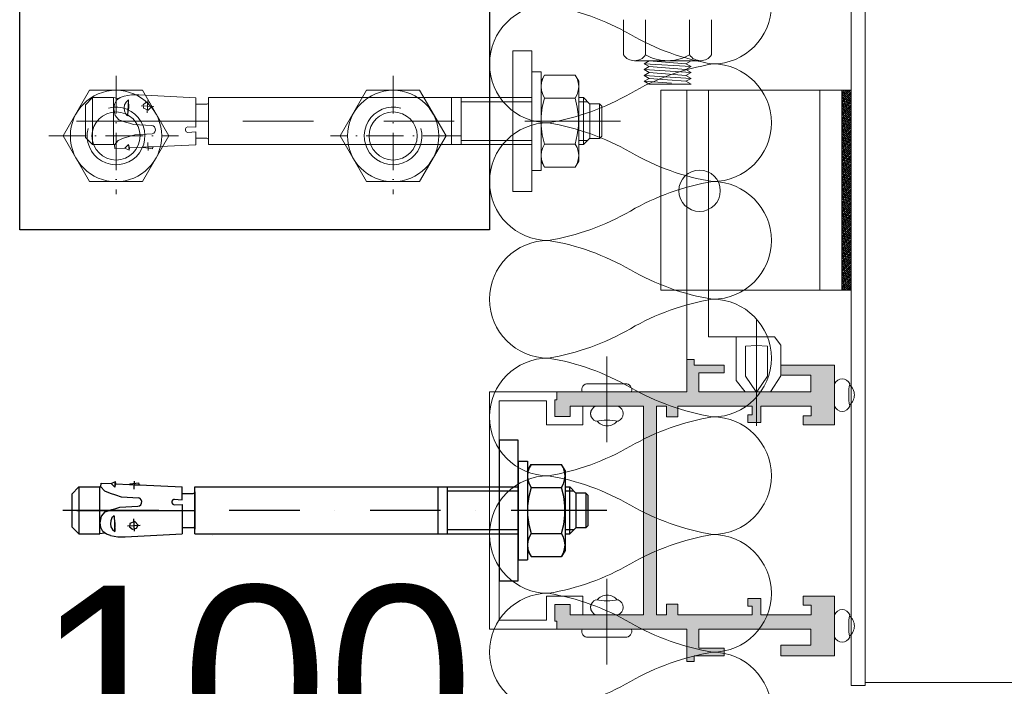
# Model space of a CAD drawing. Header units: millimetres. Extents: x 3652085 to 3778338, y -303702 to -273644.
# Tile 98 of 256: x 3674468 to 3674677, y -276975 to -276833. Entities that reach past the tile are written whole.
import ezdxf

# ---------------------------------------------------------------- set-up
doc = ezdxf.new("R2010")
doc.units = ezdxf.units.MM
doc.header["$PDMODE"] = 34
doc.linetypes.add('HIDDEN2', pattern=[4.7625, 3.175, -1.5875])
doc.linetypes.add('PKL', pattern=[6, 4, -1, 0, -1])
for name, color, linetype in [('!!!! BALCONY', 7, 'Continuous'), ('LOGO (ARCHAREA)', 7, 'Continuous'), ('N4PROFIILIT', 7, 'Continuous')]:
    doc.layers.add(name, color=color, linetype=linetype)
for name, color, linetype, lineweight in [('DETAIL    (HAUSART)', 110, 'Continuous', 5), ('DIM-03    (HAUSART)', 111, 'Continuous', 5), ('INSULATION (HAUSEART)', 31, 'Continuous', 15)]:
    doc.layers.add(name, color=color, linetype=linetype, lineweight=lineweight)
doc.styles.add('1-20 Eng HA', font='arial.ttf', dxfattribs={"height": 40})
doc.dimstyles.new('1-20 Eng HA', dxfattribs={"dimtxt": 40, "dimasz": 16, "dimexe": 16, "dimexo": 5, "dimgap": 5, "dimtad": 1, "dimdec": 0, "dimlfac": -1, "dimzin": 0, "dimdsep": 46, "dimtxsty": '1-20 Eng HA', "dimblk": 'OBLIQUE', "dimcen": 0.09, "dimdle": 16, "dimclrd": 256, "dimclre": 256, "dimclrt": 256, "dimadec": 0, "dimazin": 0, "dimtfac": 1, "dimtdec": 0, "dimtofl": 0, "dimtmove": 0, "dimatfit": 3, "dimldrblk": 'OBLIQUE', "dimfxl": 1, "dimtolj": 1, "dimtzin": 0, "dimlwe": 0, "dimarcsym": 0})

# ---------------------------------------------------------------- blocks, each defined once
blk = doc.blocks.new('A$C5DE97E85')
at = {"layer": 'N4PROFIILIT', "linetype": 'PKL', "lineweight": 0}
for p, q in [((0, 7.17), (0, -6.66)), ((-6.4, 0), (6.21, 0))]:
    blk.add_line(p, q, dxfattribs=at)
at = {"layer": 'N4PROFIILIT', "lineweight": 0}
for p, q in [((0, 5.63), (-4.86, 2.82)), ((0, 5.63), (4.86, 2.82)), ((-4.86, 2.82), (-4.86, 0)), ((4.86, 2.82), (4.86, 0)), ((-4.86, -2.82), (-4.86, 0)), ((4.86, -2.82), (4.86, 0)), ((0, -5.63), (-4.86, -2.82)), ((0, -5.63), (4.86, -2.82))]:
    blk.add_line(p, q, dxfattribs=at)
for radius in [4.86, 2.56]:
    blk.add_circle((0, 0), radius, dxfattribs=at)
blk.add_arc((0, 0), 3.07, 164.7449, 105.2551, dxfattribs=at)
blk = doc.blocks.new('_Oblique')
at = {"color": 0, "linetype": 'ByBlock', "lineweight": -2}
blk.add_line((-0.5, -0.5), (0.5, 0.5), dxfattribs=at)
blk = doc.blocks.new('*D252')
at = {"layer": 'Defpoints', "color": 0, "lineweight": 0, "transparency": 16777216}
for p in [(3674467.86, -276999.48), (3674467.86, -277026.93), (3674567.86, -277026.93)]:
    blk.add_point(p, dxfattribs=at)
at = {"layer": 'DIM-03    (HAUSART)', "linetype": 'HIDDEN2', "lineweight": 0, "transparency": 16777216}
for p, q in [((3674467.86, -277021.93), (3674467.86, -276983.48)), ((3674567.86, -277021.93), (3674567.86, -276983.48))]:
    blk.add_line(p, q, dxfattribs=at)
at = {"layer": 'DIM-03    (HAUSART)', "lineweight": -2, "transparency": 16777216}
blk.add_line((3674583.86, -276999.48), (3674451.86, -276999.48), dxfattribs=at)
at = {"layer": 'DIM-03    (HAUSART)', "lineweight": -2, "transparency": 16777216, "xscale": 16, "yscale": 16, "zscale": 16, "rotation": 180}
blk.add_blockref('_Oblique', (3674467.86, -276999.48), dxfattribs=at)
at = {"layer": 'DIM-03    (HAUSART)', "lineweight": -2, "transparency": 16777216, "xscale": 16, "yscale": 16, "zscale": 16}
blk.add_blockref('_Oblique', (3674567.86, -276999.48), dxfattribs=at)
at = {"layer": 'DIM-03    (HAUSART)', "transparency": 16777216, "insert": (3674517.86, -276974.05), "char_height": 40, "attachment_point": 5, "style": '1-20 Eng HA'}
blk.add_mtext('\\A1;100', dxfattribs=at)
blk = doc.blocks.new('*D253')
at = {"layer": 'Defpoints', "color": 0, "lineweight": 0, "transparency": 16777216}
for p in [(3674447.86, -276999.48), (3674447.86, -277021.22), (3674467.86, -277026.93)]:
    blk.add_point(p, dxfattribs=at)
at = {"layer": 'DIM-03    (HAUSART)', "lineweight": -2, "transparency": 16777216}
for p, q in [((3674420.24, -276950.62), (3674352.4, -276950.62)), ((3674457.86, -276999.48), (3674420.24, -276950.62)), ((3674483.86, -276999.48), (3674431.86, -276999.48))]:
    blk.add_line(p, q, dxfattribs=at)
at = {"layer": 'DIM-03    (HAUSART)', "linetype": 'HIDDEN2', "lineweight": 0, "transparency": 16777216}
for p, q in [((3674447.86, -277016.22), (3674447.86, -276983.48)), ((3674467.86, -277021.93), (3674467.86, -276983.48))]:
    blk.add_line(p, q, dxfattribs=at)
at = {"layer": 'DIM-03    (HAUSART)', "lineweight": -2, "transparency": 16777216, "xscale": 16, "yscale": 16, "zscale": 16, "rotation": 180}
blk.add_blockref('_Oblique', (3674447.86, -276999.48), dxfattribs=at)
at = {"layer": 'DIM-03    (HAUSART)', "lineweight": -2, "transparency": 16777216, "xscale": 16, "yscale": 16, "zscale": 16}
blk.add_blockref('_Oblique', (3674467.86, -276999.48), dxfattribs=at)
at = {"layer": 'DIM-03    (HAUSART)', "transparency": 16777216, "insert": (3674386.32, -276925.2), "char_height": 40, "attachment_point": 5, "style": '1-20 Eng HA'}
blk.add_mtext('\\A1;20', dxfattribs=at)
blk = doc.blocks.new('Dubel_2')
for p, q in [((0, 15), (-4, 15)), ((-4, 15), (-4, -15)), ((0, -15), (0, 15)), ((-4, 10.5), (-6, 10.5)), ((-6, -10.5), (-6, 10.5)), ((-4, -10.5), (-4, 10.5)), ((-14, 8.5), (-13.25, 9.8)), ((-14, -8.5), (-14, 8.5)), ((-13.65, 9.05), (-13.9, 8.25)), ((-13.25, 9.8), (-13.65, 9.05)), ((-6.75, 9.8), (-13.25, 9.8)), ((-6.35, 9.05), (-6.75, 9.8)), ((-6, 8.5), (-6.75, 9.8)), ((-6.1, 8.25), (-6.35, 9.05)), ((-13.9, 8.25), (-14, 7.35)), ((-14, 7.35), (-13.9, 6.5)), ((-13.9, 6.5), (-13.65, 5.65)), ((-6.35, 5.65), (-6.1, 6.5)), ((-6, 7.35), (-6.1, 8.25)), ((-6.1, 6.5), (-6, 7.35)), ((-15, 5), (-16.34, 3.6)), ((-14, 5), (-15, 5)), ((-15, 5), (-15, -5)), ((-13.25, 4.9), (-13.7, 3)), ((-13.65, 5.65), (-13.25, 4.9)), ((-6.75, 4.9), (-13.25, 4.9)), ((-6.75, 4.9), (-6.35, 5.65)), ((-6.25, 3), (-6.75, 4.9)), ((64.83, 5), (-4, 5)), ((11.05, 5), (11.05, -5)), ((13.05, 5), (13.05, -5)), ((60.98, 5.25), (60.98, 5.25)), ((64.83, 5), (64.83, -5)), ((79.67, 5.6), (67.53, 4.95)), ((67.53, -1.3), (67.53, 4.95)), ((77.87, 1.8), (77.72, 4.4)), ((81.22, 5.6), (79.67, 5.6)), ((82.77, 5.35), (81.22, 5.6)), ((81.82, 4.5), (81.77, 2.8)), ((82.32, 4.05), (81.82, 4.5)), ((82.02, 1.15), (81.82, 4.5)), ((82.77, 5.35), (83.62, 5.05)), ((83.62, 5.05), (84.37, 4.45)), ((84.02, 4.8), (85.02, 5)), ((84.37, 4.45), (84.82, 3.6)), ((89.52, 5), (85.02, 5)), ((85.02, 5), (85.02, -5)), ((91.02, 3.5), (89.52, 5)), ((89.52, -5), (89.52, 5)), ((-18.94, 3.2), (-18.44, 3.7)), ((-18.94, 3.2), (-18.94, -3.2)), ((-18.44, -3.7), (-18.44, 3.7)), ((-18.44, 3.7), (-16.34, 3.7)), ((-16.34, 3.6), (-16.34, -3.6)), ((-15.89, 4.1), (-14, 4.1)), ((-13.7, 3), (-13.95, 1)), ((-6, 1), (-6.25, 3)), ((-4, 4.1), (11.05, 4.1)), ((64.83, 4), (64.93, 3.7)), ((64.83, -4), (64.83, 4)), ((64.93, 3.7), (65.18, 3.6)), ((67.53, 3.6), (65.18, 3.6)), ((79.17, 3.25), (76.47, 3.1)), ((77.22, 3.8), (76.87, 3.1)), ((76.87, 3.1), (77.62, 2.35)), ((78.12, 3.95), (77.22, 3.8)), ((77.62, 2.35), (78.62, 2.75)), ((78.72, 3.45), (78.12, 3.95)), ((78.62, 2.75), (78.72, 3.45)), ((81.77, 2.8), (82.02, 1.15)), ((82.67, 3.5), (82.32, 4.05)), ((82.47, 1.6), (82.72, 2.2)), ((82.77, 2.85), (82.67, 3.5)), ((82.72, 2.2), (82.77, 2.85)), ((84.97, 2.65), (84.67, 1.2)), ((84.82, 3.6), (84.97, 2.65)), ((91.02, -3.5), (91.02, 3.5)), ((-22.89, 0), (-2.5, 0)), ((-13.95, 1), (-13.95, -1)), ((-6, -1), (-6, 1)), ((5, 0), (5, 0)), ((12.5, 0), (27.49, 0)), ((34.99, 0), (34.99, 0)), ((42.49, 0), (57.48, 0)), ((89.97, 0), (64.98, 0)), ((64.98, 0), (64.98, 0)), ((72.48, 0), (92.92, 0)), ((82.02, 1.15), (82.47, 1.6)), ((83.87, 0.3), (82.47, -0.2)), ((84.67, 1.2), (83.87, 0.3)), ((92.92, 0), (92.92, 0)), ((-13.95, -1), (-13.7, -2.95)), ((-6.25, -2.95), (-6, -1)), ((69.23, -1.2), (67.53, -1.3)), ((69.53, -1.35), (69.23, -1.2)), ((69.73, -1.65), (69.53, -1.35)), ((69.53, -2.25), (69.73, -1.95)), ((69.73, -1.95), (69.73, -1.65)), ((76.17, -1.55), (76.12, -1.9)), ((76.12, -1.9), (76.22, -2.25)), ((76.32, -1.2), (76.17, -1.55)), ((76.62, -1), (76.32, -1.2)), ((76.97, -0.9), (76.62, -1)), ((80.77, -0.7), (76.97, -0.9)), ((81.62, -0.45), (80.77, -0.7)), ((82.47, -0.2), (81.62, -0.45)), ((-18.44, -3.7), (-18.94, -3.2)), ((-18.44, -3.7), (-16.34, -3.7)), ((-15, -5), (-16.34, -3.6)), ((-15.89, -4.1), (-14, -4.1)), ((-13.7, -2.95), (-13.25, -4.9)), ((-6.75, -4.9), (-6.25, -2.95)), ((-4, -4.1), (11.05, -4.1)), ((64.93, -3.7), (64.83, -4)), ((65.18, -3.6), (64.93, -3.7)), ((67.53, -3.6), (65.18, -3.6)), ((69.23, -2.4), (67.53, -2.3)), ((67.53, -2.3), (67.53, -5.05)), ((69.23, -2.4), (69.53, -2.25)), ((76.22, -2.25), (76.47, -2.55)), ((76.47, -2.55), (76.77, -2.7)), ((80.52, -2.9), (76.77, -2.7)), ((81.67, -3.3), (80.52, -2.9)), ((82.87, -3.65), (81.67, -3.3)), ((84.02, -4.15), (82.87, -3.65)), ((84.82, -5.05), (84.02, -4.15)), ((89.52, -5), (91.02, -3.5)), ((-14, -5), (-15, -5)), ((-13.65, -5.65), (-13.9, -6.5)), ((-13.25, -4.9), (-13.65, -5.65)), ((-6.75, -4.9), (-13.25, -4.9)), ((-6.35, -5.65), (-6.75, -4.9)), ((-6.1, -6.5), (-6.35, -5.65)), ((64.83, -5), (-4, -5)), ((13, -5), (13.05, -5)), ((76.57, -5.45), (67.53, -5.05)), ((76.62, -5.5), (76.57, -5.45)), ((76.67, -5.55), (76.62, -5.5)), ((77.67, -5.45), (76.67, -5.45)), ((76.67, -5.55), (76.72, -5.9)), ((78.62, -5.65), (76.72, -5.9)), ((77.72, -4.55), (77.67, -6.25)), ((78.62, -5.55), (77.67, -5.45)), ((78.72, -5.55), (78.62, -5.65)), ((81.62, -5.7), (78.72, -5.55)), ((81.82, -4.95), (81.62, -5.7)), ((81.62, -5.7), (81.72, -6.2)), ((81.82, -4.95), (81.72, -6.2)), ((82.62, -5.75), (81.72, -6.2)), ((82.62, -5.75), (81.82, -4.95)), ((84.77, -5.85), (82.62, -5.75)), ((84.82, -5.05), (84.77, -5.85)), ((84.82, -4.95), (85.02, -5)), ((89.52, -5), (85.02, -5)), ((-13.9, -6.5), (-14, -7.35)), ((-14, -7.35), (-13.9, -8.2)), ((-13.9, -8.2), (-13.65, -9.05)), ((-6.35, -9.05), (-6.1, -8.2)), ((-6, -7.35), (-6.1, -6.5)), ((-6.1, -8.2), (-6, -7.35)), ((-14, -8.5), (-13.25, -9.8)), ((-13.65, -9.05), (-13.25, -9.8)), ((-6.75, -9.8), (-13.25, -9.8)), ((-6, -8.5), (-6.75, -9.8)), ((-6.75, -9.8), (-6.35, -9.05)), ((-4, -10.5), (-6, -10.5)), ((-4, -15), (0, -15))]:
    blk.add_line(p, q)
blk = doc.blocks.new('*U190')
at = {"color": 7, "linetype": 'Continuous', "lineweight": 0}
for points in [[(0, 15), (4, 15)], [(0, -14.99), (0, 15)], [(4, 15), (4, -14.99)], [(4, 10.5), (6, 10.5)], [(4, -10.5), (4, 10.5)], [(6, -10.5), (6, 10.5)], [(6, 8.5), (6.75, 9.8)], [(6.1, 8.25), (6.35, 9.05)], [(6.35, 9.05), (6.75, 9.8)], [(6.75, 9.8), (13.25, 9.8)], [(13.25, 9.8), (13.65, 9.05)], [(14, 8.5), (13.25, 9.8)], [(13.65, 9.05), (13.9, 8.25)], [(14, -8.5), (14, 8.5)], [(6, 7.35), (6.1, 8.25)], [(6.1, 6.5), (6, 7.35)], [(6.35, 5.65), (6.1, 6.5)], [(13.9, 6.5), (13.65, 5.65)], [(13.9, 8.25), (14, 7.35)], [(14, 7.35), (13.9, 6.5)], [(-91.02, 3.5), (-89.52, 5)], [(-89.52, 5), (-85.02, 5)], [(-89.52, -5), (-89.52, 5)], [(-84.02, 4.8), (-85.02, 5)], [(-85.02, 5), (-85.02, -5)], [(-84.37, 4.45), (-84.82, 3.6)], [(-83.62, 5.05), (-84.37, 4.45)], [(-82.77, 5.35), (-83.62, 5.05)], [(-82.77, 5.35), (-81.22, 5.6)], [(-82.32, 4.05), (-81.82, 4.5)], [(-82.02, 1.15), (-81.82, 4.5)], [(-81.82, 4.5), (-81.77, 2.8)], [(-81.22, 5.6), (-79.67, 5.6)], [(-79.67, 5.6), (-67.53, 4.95)], [(-77.87, 1.8), (-77.72, 4.4)], [(-67.53, -1.3), (-67.53, 4.95)], [(-64.83, 5), (-64.83, -5)], [(-64.83, 5), (4, 5)], [(-13.05, 5), (-13.05, -5)], [(-11.05, 5), (-11.05, -5)], [(6.25, 3), (6.75, 4.9)], [(6.75, 4.9), (6.35, 5.65)], [(6.75, 4.9), (13.25, 4.9)], [(13.65, 5.65), (13.25, 4.9)], [(13.25, 4.9), (13.7, 3)], [(14, 5), (15, 5)], [(15, 5), (16.34, 3.6)], [(15, 5), (15, -5)], [(-91.02, -3.5), (-91.02, 3.5)], [(-84.82, 3.6), (-84.97, 2.65)], [(-84.97, 2.65), (-84.67, 1.2)], [(-82.77, 2.85), (-82.67, 3.5)], [(-82.72, 2.2), (-82.77, 2.85)], [(-82.47, 1.6), (-82.72, 2.2)], [(-82.67, 3.5), (-82.32, 4.05)], [(-81.77, 2.8), (-82.02, 1.15)], [(-79.17, 3.25), (-76.47, 3.1)], [(-78.72, 3.45), (-78.12, 3.95)], [(-78.62, 2.75), (-78.72, 3.45)], [(-77.62, 2.35), (-78.62, 2.75)], [(-78.12, 3.95), (-77.22, 3.8)], [(-76.87, 3.1), (-77.62, 2.35)], [(-77.22, 3.8), (-76.87, 3.1)], [(-67.53, 3.6), (-65.18, 3.6)], [(-64.93, 3.7), (-65.18, 3.6)], [(-64.83, 4), (-64.93, 3.7)], [(-64.83, -4), (-64.83, 4)], [(4, 4.1), (-11.05, 4.1)], [(6, 1), (6.25, 3)], [(13.7, 3), (13.95, 1)], [(15.89, 4.1), (14, 4.1)], [(18.44, 3.7), (16.34, 3.7)], [(16.34, 3.6), (16.34, -3.6)], [(18.94, 3.2), (18.44, 3.7)], [(18.44, -3.7), (18.44, 3.7)], [(18.94, 3.2), (18.94, -3.2)], [(-72.48, 0), (-92.92, 0)], [(-89.97, 0), (-64.98, 0)], [(-84.67, 1.2), (-83.87, 0.3)], [(-83.87, 0.3), (-82.47, -0.2)], [(-82.02, 1.15), (-82.47, 1.6)], [(-42.49, 0), (-57.48, 0)], [(-12.5, 0), (-27.49, 0)], [(22.89, 0), (2.5, 0)], [(6, -1), (6, 1)], [(13.95, 1), (13.95, -1)], [(-82.47, -0.2), (-81.62, -0.45)], [(-81.62, -0.45), (-80.77, -0.7)], [(-80.77, -0.7), (-76.97, -0.9)], [(-76.97, -0.9), (-76.62, -1)], [(-76.62, -1), (-76.32, -1.2)], [(-76.32, -1.2), (-76.17, -1.55)], [(-76.12, -1.9), (-76.22, -2.25)], [(-76.17, -1.55), (-76.12, -1.9)], [(-69.73, -1.65), (-69.53, -1.35)], [(-69.73, -1.95), (-69.73, -1.65)], [(-69.53, -2.25), (-69.73, -1.95)], [(-69.53, -1.35), (-69.23, -1.2)], [(-69.23, -1.2), (-67.53, -1.3)], [(6.25, -2.95), (6, -1)], [(13.95, -1), (13.7, -2.95)], [(-89.52, -5), (-91.02, -3.5)], [(-84.82, -5.05), (-84.02, -4.15)], [(-84.02, -4.15), (-82.87, -3.65)], [(-82.87, -3.65), (-81.67, -3.3)], [(-81.67, -3.3), (-80.52, -2.9)], [(-80.52, -2.9), (-76.77, -2.7)], [(-76.47, -2.55), (-76.77, -2.7)], [(-76.22, -2.25), (-76.47, -2.55)], [(-69.23, -2.4), (-69.53, -2.25)], [(-69.23, -2.4), (-67.53, -2.3)], [(-67.53, -2.3), (-67.53, -5.05)], [(-67.53, -3.6), (-65.18, -3.6)], [(-65.18, -3.6), (-64.93, -3.7)], [(-64.93, -3.7), (-64.83, -4)], [(4, -4.1), (-11.05, -4.1)], [(6.75, -4.9), (6.25, -2.95)], [(13.7, -2.95), (13.25, -4.9)], [(15.89, -4.1), (14, -4.1)], [(15, -5), (16.34, -3.6)], [(18.44, -3.7), (16.34, -3.7)], [(18.44, -3.7), (18.94, -3.2)], [(-89.52, -5), (-85.02, -5)], [(-84.82, -4.95), (-85.02, -5)], [(-84.82, -5.05), (-84.77, -5.85)], [(-84.77, -5.85), (-82.62, -5.75)], [(-82.62, -5.75), (-81.82, -4.95)], [(-82.62, -5.75), (-81.72, -6.2)], [(-81.82, -4.95), (-81.62, -5.7)], [(-81.82, -4.95), (-81.72, -6.2)], [(-81.62, -5.7), (-81.72, -6.2)], [(-81.62, -5.7), (-78.72, -5.55)], [(-78.72, -5.55), (-78.62, -5.65)], [(-78.62, -5.55), (-77.67, -5.45)], [(-78.62, -5.65), (-76.72, -5.9)], [(-77.72, -4.55), (-77.67, -6.25)], [(-77.67, -5.45), (-76.67, -5.45)], [(-76.67, -5.55), (-76.72, -5.9)], [(-76.67, -5.55), (-76.62, -5.5)], [(-76.62, -5.5), (-76.57, -5.45)], [(-76.57, -5.45), (-67.53, -5.05)], [(-64.83, -5), (4, -5)], [(-13, -5), (-13.05, -5)], [(6.1, -6.5), (6.35, -5.65)], [(6.35, -5.65), (6.75, -4.9)], [(6.75, -4.9), (13.25, -4.9)], [(13.25, -4.9), (13.65, -5.65)], [(13.65, -5.65), (13.9, -6.5)], [(14, -5), (15, -5)], [(6, -7.35), (6.1, -6.5)], [(6.1, -8.2), (6, -7.35)], [(6.35, -9.05), (6.1, -8.2)], [(13.9, -8.2), (13.65, -9.05)], [(13.9, -6.5), (14, -7.35)], [(14, -7.35), (13.9, -8.2)], [(6, -8.5), (6.75, -9.8)], [(6.75, -9.8), (6.35, -9.05)], [(6.75, -9.8), (13.25, -9.8)], [(14, -8.5), (13.25, -9.8)], [(13.65, -9.05), (13.25, -9.8)], [(4, -10.5), (6, -10.5)], [(4, -14.99), (0, -14.99)]]:
    blk.add_lwpolyline(points, dxfattribs=at)

msp = doc.modelspace()

# ---------------------------------------------------------------- hatches: boundary and pattern name
at = {"layer": '!!!! BALCONY', "linetype": 'Continuous', "lineweight": 13}
h = msp.add_hatch(dxfattribs=at)
h.set_pattern_fill('NET', color=252, scale=50, angle=360, style=0)
h.set_pattern_definition([(360, (3871472.7, -411435.73), (8e-14, 158.75), []), (90, (3871472.7, -411435.73), (-158.75, 9e-14), [])])
edge = h.paths.add_edge_path()
edge.add_line((3675295.9, -277142.43), (3675410.65, -277142.43))
edge.add_line((3675410.65, -277142.43), (3675410.65, -277007.45))
edge.add_line((3675410.65, -277007.45), (3675410.65, -277001.38))
edge.add_line((3675410.65, -277001.38), (3675410.65, -276991.38))
edge.add_line((3675410.65, -276991.38), (3675410.65, -276968.2))
edge.add_line((3675410.65, -276968.2), (3675410.65, -276542.2))
edge.add_line((3675410.65, -276542.2), (3675410.65, -276522.06))
edge.add_line((3675410.65, -276522.06), (3675410.65, -276491.8))
edge.add_line((3675410.65, -276491.8), (3675410.65, -276468.46))
edge.add_line((3675410.65, -276468.46), (3675410.65, -276300.34))
edge.add_line((3675410.65, -276300.34), (3675410.65, -276257.42))
edge.add_line((3675410.65, -276257.42), (3675410.65, -275991.99))
edge.add_line((3675410.65, -275991.99), (3675410.65, -275859.99))
edge.add_line((3675410.65, -275859.99), (3675410.65, -275327.99))
edge.add_line((3675410.65, -275327.99), (3674693.98, -275327.99))
edge.add_line((3674693.98, -275327.99), (3674647.86, -275327.99))
edge.add_line((3674647.86, -275327.99), (3674647.86, -275961))
edge.add_line((3674647.86, -275961), (3674567.85, -275961))
edge.add_line((3674567.85, -275961), (3674567.85, -275991.99))
edge.add_line((3674567.85, -275991.99), (3674567.85, -275991.99))
edge.add_line((3674567.85, -275991.99), (3674567.85, -276019.38))
edge.add_line((3674567.85, -276019.38), (3674567.86, -276671.49))
edge.add_line((3674567.86, -276671.49), (3675297.06, -276671.5))
edge.add_arc((3675296.96, -276672.49), 1, 0, 83.9048, ccw=False)
edge.add_line((3675297.96, -276672.49), (3675297.96, -276673.99))
edge.add_arc((3675297.46, -276673.99), 0.5, -90, 0, ccw=False)
edge.add_line((3675297.46, -276674.49), (3675296.46, -276674.49))
edge.add_line((3675296.46, -276674.49), (3675296.46, -276673.99))
edge.add_line((3675296.46, -276673.99), (3675294.96, -276673.99))
edge.add_arc((3675294.96, -276674.99), 1, 90, 180)
edge.add_line((3675293.96, -276674.99), (3675293.96, -276686.69))
edge.add_line((3675293.96, -276686.69), (3675297.96, -276686.69))
edge.add_line((3675297.96, -276686.69), (3675297.96, -276685.69))
edge.add_line((3675297.96, -276685.69), (3675298.96, -276685.69))
edge.add_line((3675298.96, -276685.69), (3675298.96, -276686.69))
edge.add_line((3675298.96, -276686.69), (3675298.96, -276701.39))
edge.add_line((3675298.96, -276701.39), (3675296.76, -276701.39))
edge.add_line((3675296.76, -276701.39), (3675296.76, -276703.29))
edge.add_line((3675296.76, -276703.29), (3675294.96, -276703.29))
edge.add_line((3675294.96, -276703.29), (3675294.96, -276701.24))
edge.add_line((3675294.96, -276701.24), (3675288.66, -276701.24))
edge.add_arc((3675288.66, -276702.74), 1.5, 90, 180)
edge.add_line((3675287.16, -276702.74), (3675287.16, -276708.97))
edge.add_line((3675287.16, -276708.97), (3675286.86, -276709.49))
edge.add_line((3675286.86, -276709.49), (3675287.16, -276710.01))
edge.add_line((3675287.16, -276710.01), (3675287.16, -276716.24))
edge.add_arc((3675288.66, -276716.24), 1.5, 180, 270)
edge.add_line((3675288.66, -276717.74), (3675294.96, -276717.74))
edge.add_line((3675294.96, -276717.74), (3675294.96, -276715.69))
edge.add_line((3675294.96, -276715.69), (3675296.76, -276715.69))
edge.add_line((3675296.76, -276715.69), (3675296.76, -276717.59))
edge.add_line((3675296.76, -276717.59), (3675298.96, -276717.59))
edge.add_line((3675298.96, -276717.59), (3675298.96, -276726.99))
edge.add_line((3675298.96, -276726.99), (3675308.96, -276726.99))
edge.add_line((3675308.96, -276726.99), (3675308.96, -276725.49))
edge.add_line((3675308.96, -276725.49), (3675308.14, -276721.99))
edge.add_line((3675308.14, -276721.99), (3675313.89, -276721.99))
edge.add_line((3675313.89, -276721.99), (3675313.89, -276721.99))
edge.add_line((3675313.89, -276721.99), (3675319.64, -276721.99))
edge.add_line((3675319.64, -276721.99), (3675318.96, -276725.49))
edge.add_line((3675318.96, -276725.49), (3675318.96, -276737.49))
edge.add_arc((3675314.96, -276737.49), 4, 270, 360, ccw=False)
edge.add_line((3675314.96, -276741.49), (3675301.58, -276741.49))
edge.add_line((3675301.58, -276741.49), (3675301.58, -276754.49))
edge.add_arc((3675299.58, -276754.49), 2, 270, 360, ccw=False)
edge.add_line((3675299.58, -276756.49), (3675298.58, -276756.49))
edge.add_line((3675298.58, -276756.49), (3675298.58, -276760.99))
edge.add_line((3675298.58, -276760.99), (3675298.58, -276762.31))
edge.add_line((3675298.58, -276762.31), (3675298.61, -276762.36))
edge.add_line((3675298.61, -276762.36), (3675298.61, -276763.55))
edge.add_line((3675298.61, -276763.55), (3675298.61, -276766.63))
edge.add_line((3675298.61, -276766.63), (3675298.6, -276763.55))
edge.add_line((3675298.6, -276763.55), (3675298.2, -276763.55))
edge.add_arc((3675313.52, -276764.49), 15.35, 176.4674, 193.1781)
edge.add_line((3675298.58, -276767.99), (3675298.58, -276811.99))
edge.add_arc((3675297.08, -276811.99), 1.5, -90, 0, ccw=False)
edge.add_line((3675297.08, -276813.49), (3675159.32, -276813.49))
edge.add_arc((3675159.32, -276811.99), 1.5, 222.8103, 270, ccw=False)
edge.add_arc((3675189.76, -276783.79), 43, 207.5618, 222.8103, ccw=False)
edge.add_arc((3675152.97, -276802.99), 1.5, 90, 207.5617, ccw=False)
edge.add_line((3675152.97, -276801.49), (3675267.58, -276801.49))
edge.add_arc((3675267.58, -276794.49), 7, 270.0011, 359.9989)
edge.add_line((3675274.58, -276794.49), (3675274.58, -276763.55))
edge.add_line((3675274.58, -276763.55), (3675274.58, -276756.49))
edge.add_line((3675274.58, -276756.49), (3675273.58, -276756.49))
edge.add_arc((3675273.58, -276754.49), 2, 180, 270, ccw=False)
edge.add_line((3675271.58, -276754.49), (3675271.58, -276741.49))
edge.add_line((3675271.58, -276741.49), (3675270.16, -276741.49))
edge.add_line((3675270.16, -276741.49), (3675259.96, -276741.49))
edge.add_line((3675259.96, -276741.49), (3674728.56, -276741.49))
edge.add_line((3674728.56, -276741.49), (3674714.06, -276741.49))
edge.add_line((3674714.06, -276741.49), (3674706.73, -276741.49))
edge.add_line((3674706.73, -276741.49), (3674703.98, -276741.49))
edge.add_line((3674703.98, -276741.49), (3674693.98, -276741.49))
edge.add_line((3674693.98, -276741.49), (3674649.86, -276741.49))
edge.add_line((3674649.86, -276741.49), (3674639.66, -276741.49))
edge.add_line((3674639.66, -276741.49), (3674584.86, -276741.49))
edge.add_arc((3674584.86, -276737.49), 4, 180, 270, ccw=False)
edge.add_line((3674580.86, -276737.49), (3674580.86, -276728.49))
edge.add_line((3674580.86, -276728.49), (3674578.36, -276728.49))
edge.add_arc((3674574.36, -276728.49), 4, -180, 0, ccw=False)
edge.add_line((3674570.36, -276728.49), (3674567.86, -276728.49))
edge.add_line((3674567.86, -276728.49), (3674567.86, -276744.99))
edge.add_line((3674567.86, -276744.99), (3674567.88, -276744.99))
edge.add_arc((3674569.38, -276747.57), 2.99, 60.2062, 120.1949, ccw=False)
edge.add_line((3674570.87, -276744.98), (3674580.05, -276744.99))
edge.add_line((3674580.05, -276744.99), (3674588.95, -276744.99))
edge.add_line((3674588.95, -276744.99), (3674588.95, -276744.99))
edge.add_line((3674588.95, -276744.99), (3674592.18, -276744.99))
edge.add_line((3674592.18, -276744.99), (3674592.18, -276744.99))
edge.add_line((3674592.18, -276744.99), (3674597.52, -276744.99))
edge.add_line((3674597.52, -276744.99), (3674597.52, -276744.99))
edge.add_line((3674597.52, -276744.99), (3674600.65, -276744.99))
edge.add_line((3674600.65, -276744.99), (3674600.65, -276744.99))
edge.add_line((3674600.65, -276744.99), (3674606.35, -276744.99))
edge.add_line((3674606.35, -276744.99), (3674606.35, -276744.99))
edge.add_line((3674606.35, -276744.99), (3674613.95, -276744.99))
edge.add_line((3674613.95, -276744.99), (3674613.95, -276744.99))
edge.add_line((3674613.95, -276744.99), (3674624.39, -276744.99))
edge.add_line((3674624.39, -276744.99), (3674624.39, -276744.99))
edge.add_line((3674624.39, -276744.99), (3674626.27, -276744.99))
edge.add_line((3674626.27, -276744.99), (3674628.04, -276744.99))
edge.add_line((3674628.04, -276744.99), (3674632.19, -276744.2))
edge.add_line((3674632.19, -276744.2), (3674632.97, -276744.99))
edge.add_line((3674632.97, -276744.99), (3674641.86, -276744.99))
edge.add_line((3674641.86, -276744.99), (3674647.86, -276744.99))
edge.add_line((3674647.86, -276744.99), (3674647.86, -276977.99))
edge.add_line((3674647.86, -276977.99), (3675257.31, -276977.99))
edge.add_line((3675257.31, -276977.99), (3675257.31, -277142.43))
edge.add_line((3675257.31, -277142.43), (3675295.9, -277142.43))
h = msp.add_hatch(dxfattribs=at)
h.set_pattern_fill('NET', color=252, scale=50, angle=360, style=0)
h.set_pattern_definition([(360, (3871482.7, -411445.73), (8e-14, 158.75), []), (90, (3871482.7, -411445.73), (-158.75, 9e-14), [])])
edge = h.paths.add_edge_path()
edge.add_line((3674447.8, -276757.99), (3674494.89, -276757.99))
edge.add_line((3674494.89, -276757.99), (3674494.89, -276758.02))
edge.add_arc((3674496.39, -276760.37), 2.79, 57.5347, 122.5764, ccw=False)
edge.add_line((3674497.88, -276758.02), (3674498.5, -276757.99))
edge.add_arc((3674498.38, -276757.48), 0.521, 180.8889, 283.0972, ccw=False)
edge.add_line((3674497.86, -276757.49), (3674497.86, -276700.82))
edge.add_line((3674497.86, -276700.82), (3674497.84, -275947.99))
edge.add_line((3674497.84, -275947.99), (3674447.86, -275947.99))
edge.add_line((3674447.86, -275947.99), (3674447.88, -275397.99))
edge.add_line((3674447.88, -275397.99), (3673887.87, -275397.99))
edge.add_line((3673887.87, -275397.99), (3673887.86, -276997.99))
edge.add_line((3673887.86, -276997.99), (3674447.8, -276997.99))
edge.add_line((3674447.8, -276997.99), (3674447.8, -276757.99))
at = {"layer": 'DETAIL    (HAUSART)'}
h = msp.add_hatch(dxfattribs=at)
h.set_pattern_fill('ANSI38', color=0, scale=0.1, angle=180)
h.set_pattern_definition([(225, (31166350.63465, -5169072.49272), (0.2245064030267, -0.2245064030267), []), (315, (31166350.63465, -5169072.49272), (0.6735192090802, -0.2245064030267), [0.79375, -0.47625])])
h.paths.add_polyline_path([(3674644.86, -276848.25), (3674642.86, -276848.25), (3674642.86, -276890.82), (3674644.86, -276890.82)])
h = msp.add_hatch(color=0, dxfattribs=at)
h.set_gradient(color1=(51, 51, 51), color2=(0, 0, 0), one_color=1, name='HEMISPHERICAL')
h.paths.add_polyline_path([(3674582.2, -276912.46), (3674582.2, -276914.15), (3674581.75, -276914.15), (3674581.75, -276917.71), (3674585.07, -276917.71), (3674585.07, -276915.5), (3674597.89, -276915.5), (3674600.67, -276915.5), (3674600.67, -276959.97), (3674597.89, -276959.97), (3674585.07, -276959.97), (3674585.07, -276957.76), (3674581.75, -276957.76), (3674581.75, -276961.32), (3674582.2, -276961.32), (3674582.2, -276963), (3674597.89, -276963), (3674609.9, -276963), (3674609.9, -276969.89), (3674611.41, -276969.89), (3674611.41, -276968.7), (3674617.84, -276968.7), (3674617.84, -276967.05), (3674612.44, -276967.05), (3674612.44, -276963), (3674612.9, -276963), (3674636.28, -276963), (3674636.28, -276966.42), (3674629.91, -276966.42), (3674629.91, -276968.69), (3674641.33, -276968.69), (3674641.33, -276955.99), (3674634.63, -276955.99), (3674634.63, -276957.88), (3674636.33, -276957.88), (3674636.33, -276959.97), (3674625.61, -276959.97), (3674625.61, -276956.49), (3674622.83, -276956.49), (3674622.83, -276958.11), (3674623.75, -276958.11), (3674623.75, -276959.97), (3674612.9, -276959.97), (3674607.95, -276959.97), (3674607.95, -276957.68), (3674605.52, -276957.68), (3674605.52, -276959.97), (3674603.42, -276959.97), (3674603.42, -276915.5), (3674605.52, -276915.5), (3674605.52, -276917.78), (3674607.95, -276917.78), (3674607.95, -276915.5), (3674612.9, -276915.5), (3674623.75, -276915.5), (3674623.75, -276917.36), (3674622.83, -276917.36), (3674622.83, -276918.98), (3674625.61, -276918.98), (3674625.61, -276915.5), (3674636.33, -276915.5), (3674636.33, -276917.59), (3674634.63, -276917.59), (3674634.63, -276919.48), (3674641.33, -276919.48), (3674641.33, -276906.78), (3674629.91, -276906.78), (3674629.91, -276908.95), (3674636.28, -276908.95), (3674636.28, -276912.46), (3674612.9, -276912.46), (3674612.44, -276912.46), (3674612.44, -276908.42), (3674617.84, -276908.42), (3674617.84, -276906.77), (3674611.41, -276906.77), (3674611.41, -276905.57), (3674609.9, -276905.57), (3674609.9, -276912.46), (3674597.89, -276912.46)])

# ---------------------------------------------------------------- linework, layer by layer
at = {"color": 0, "lineweight": 0}
for p, q in [((3674596.39, -276840.73, -0.54), (3674596.39, -276833.23, -0.54)), ((3674601.08, -276840.73, -0.54), (3674601.08, -276833.23, -0.54)), ((3674610.46, -276840.73, -0.54), (3674610.46, -276833.23, -0.54)), ((3674615.15, -276840.73, -0.54), (3674615.15, -276833.23, -0.54)), ((3674612.8, -276841.98, -0.54), (3674598.73, -276841.98, -0.54)), ((3674600.77, -276842.6, -0.54), (3674610.77, -276843.23, -0.54)), ((3674609.68, -276842.6, -0.54), (3674601.85, -276841.98, -0.54)), ((3674609.68, -276843.85, -0.54), (3674601.85, -276843.23, -0.54)), ((3674600.77, -276843.85, -0.54), (3674610.77, -276844.48, -0.54)), ((3674600.77, -276845.1, -0.54), (3674610.77, -276845.73, -0.54)), ((3674609.68, -276845.1, -0.54), (3674601.85, -276844.48, -0.54)), ((3674609.68, -276846.35, -0.54), (3674601.85, -276845.73, -0.54)), ((3674600.77, -276846.35, -0.54), (3674606.64, -276846.72, -0.54))]:
    msp.add_line(p, q, dxfattribs=at)
at = {"color": 0, "linetype": 'Continuous', "lineweight": 0, "elevation": -0.54}
msp.add_lwpolyline([(3674647.86, -276744.99), (3674644.86, -276744.99), (3674644.86, -276974.99), (3674647.86, -276974.99), (3674647.86, -276744.99)], close=True, dxfattribs=at)
at = {"color": 0, "lineweight": 0, "elevation": -0.54}
msp.add_lwpolyline([(3674610.77, -276841.98), (3674609.68, -276842.6), (3674610.77, -276843.23), (3674609.68, -276843.85), (3674610.77, -276844.48), (3674609.68, -276845.1), (3674610.77, -276845.73), (3674609.68, -276846.35), (3674610.77, -276846.98), (3674601.85, -276846.98), (3674600.77, -276846.35), (3674601.85, -276845.73), (3674600.77, -276845.1), (3674601.85, -276844.48), (3674600.77, -276843.85), (3674601.85, -276843.23), (3674600.77, -276842.6), (3674601.85, -276841.98)], dxfattribs=at)
at = {"lineweight": 0}
for centre, radius, start, end in [((3674598.73, -276839.15, -0.54), 2.82, 213.8901, 326.1099), ((3674605.77, -276832.55, -0.54), 9.42, 240.1582, 299.8418), ((3674612.8, -276839.15, -0.54), 2.82, 213.8901, 326.1099)]:
    msp.add_arc(centre, radius, start, end, dxfattribs=at)
at = {"layer": 'DETAIL    (HAUSART)', "color": 0}
for p, q in [((3674609.9, -276890.82, 0.02), (3674609.9, -276848.25, 0.02)), ((3674614.46, -276890.82, 0.02), (3674614.46, -276848.25, 0.02)), ((3674638.21, -276848.25, 0.02), (3674638.21, -276890.82, 0.02)), ((3674624.71, -276919.7, 0.02), (3674624.71, -276896.89, 0.02)), ((3674614.46, -276900.73, 0.02), (3674620.4, -276900.73, 0.02)), ((3674592.83, -276904.98, 0.02), (3674592.83, -276923.21, 0.02)), ((3674588.84, -276910.73, 0.02), (3674596.8, -276910.73, 0.02)), ((3674592.83, -276970.49, 0.02), (3674592.83, -276952.26, 0.02)), ((3674588.84, -276964.74, 0.02), (3674596.8, -276964.74, 0.02))]:
    msp.add_line(p, q, dxfattribs=at)
at = {"layer": 'DETAIL    (HAUSART)', "color": 0, "elevation": 0.02}
for points in [[(3674604.31, -276848.25), (3674604.31, -276890.82), (3674642.86, -276890.82), (3674642.86, -276848.25)], [(3674642.86, -276848.25), (3674642.86, -276890.82), (3674644.86, -276890.82), (3674644.86, -276848.25)], [(3674582.2, -276912.46), (3674582.2, -276914.15), (3674581.75, -276914.15), (3674581.75, -276917.71), (3674585.07, -276917.71), (3674585.07, -276915.5), (3674597.89, -276915.5), (3674600.67, -276915.5), (3674600.67, -276959.97), (3674597.89, -276959.97), (3674585.07, -276959.97), (3674585.07, -276957.76), (3674581.75, -276957.76), (3674581.75, -276961.32), (3674582.2, -276961.32), (3674582.2, -276963), (3674597.89, -276963), (3674609.9, -276963), (3674609.9, -276969.89), (3674611.41, -276969.89), (3674611.41, -276968.7), (3674617.84, -276968.7), (3674617.84, -276967.05), (3674612.44, -276967.05), (3674612.44, -276963), (3674612.9, -276963), (3674636.28, -276963), (3674636.28, -276966.42), (3674629.91, -276966.42), (3674629.91, -276968.69), (3674641.33, -276968.69), (3674641.33, -276955.99), (3674634.63, -276955.99), (3674634.63, -276957.88), (3674636.33, -276957.88), (3674636.33, -276959.97), (3674625.61, -276959.97), (3674625.61, -276956.49), (3674622.83, -276956.49), (3674622.83, -276958.11), (3674623.75, -276958.11), (3674623.75, -276959.97), (3674612.9, -276959.97), (3674607.95, -276959.97), (3674607.95, -276957.68), (3674605.52, -276957.68), (3674605.52, -276959.97), (3674603.42, -276959.97), (3674603.42, -276915.5), (3674605.52, -276915.5), (3674605.52, -276917.78), (3674607.95, -276917.78), (3674607.95, -276915.5), (3674612.9, -276915.5), (3674623.75, -276915.5), (3674623.75, -276917.36), (3674622.83, -276917.36), (3674622.83, -276918.98), (3674625.61, -276918.98), (3674625.61, -276915.5), (3674636.33, -276915.5), (3674636.33, -276917.59), (3674634.63, -276917.59), (3674634.63, -276919.48), (3674641.33, -276919.48), (3674641.33, -276906.78), (3674629.91, -276906.78), (3674629.91, -276908.95), (3674636.28, -276908.95), (3674636.28, -276912.46), (3674612.9, -276912.46), (3674612.44, -276912.46), (3674612.44, -276908.42), (3674617.84, -276908.42), (3674617.84, -276906.77), (3674611.41, -276906.77), (3674611.41, -276905.57), (3674609.9, -276905.57), (3674609.9, -276912.46), (3674597.89, -276912.46), (3674582.2, -276912.46)]]:
    msp.add_lwpolyline(points, close=True, dxfattribs=at)
for points in [[(3674609.9, -276905.57), (3674609.9, -276904.98), (3674609.9, -276890.82)], [(3674614.46, -276890.82), (3674614.46, -276900.73)], [(3674620.4, -276900.73), (3674620.4, -276900.73), (3674628.52, -276900.73), (3674629.91, -276902.52), (3674629.91, -276906.78), (3674629.91, -276906.78), (3674629.91, -276906.78)], [(3674620.4, -276900.73), (3674620.4, -276910.04), (3674622.27, -276912.46), (3674625.61, -276912.46), (3674627.67, -276912.46), (3674629.91, -276909.05)], [(3674624.71, -276902.58), (3674622.35, -276902.73), (3674622.35, -276909.1), (3674624.64, -276912.46)], [(3674624.71, -276902.58), (3674627.07, -276902.73), (3674627.07, -276909.1), (3674624.77, -276912.46)], [(3674567.86, -276963), (3674567.86, -276912.46), (3674582.2, -276912.46), (3674582.2, -276914.15), (3674581.75, -276914.15), (3674581.75, -276917.71), (3674585.07, -276917.71), (3674585.07, -276915.5), (3674587.71, -276915.5), (3674587.71, -276919.49), (3674579.98, -276919.49), (3674579.98, -276914.41), (3674569.96, -276914.41), (3674569.96, -276961.06), (3674579.98, -276961.06), (3674579.98, -276955.98), (3674587.71, -276955.98), (3674587.71, -276959.97), (3674585.07, -276959.97), (3674585.07, -276957.76), (3674581.75, -276957.76), (3674581.75, -276961.32), (3674582.2, -276961.32), (3674582.2, -276963), (3674567.86, -276963)]]:
    msp.add_lwpolyline(points, dxfattribs=at)
for points in [[(3674641.33, -276915.51), (3674641.33, -276910.74, -0.633904), (3674644.55, -276910.74, 0.093271), (3674644.55, -276915.51, -0.698074), (3674641.33, -276915.51), (3674641.33, -276910.74)], [(3674590.52, -276915.5), (3674595.29, -276915.5, -0.633904), (3674595.29, -276918.73, 0.093271), (3674590.52, -276918.73, -0.698074), (3674590.52, -276915.5), (3674595.29, -276915.5)], [(3674590.52, -276915.5), (3674595.29, -276915.5, -0.633904), (3674595.29, -276918.73, 0.093271), (3674590.52, -276918.73, -0.698074), (3674590.52, -276915.5), (3674595.29, -276915.5)], [(3674590.52, -276959.97), (3674595.29, -276959.97, 0.633904), (3674595.29, -276956.74, -0.093271), (3674590.52, -276956.74, 0.698074), (3674590.52, -276959.97), (3674595.29, -276959.97)], [(3674641.33, -276959.96), (3674641.33, -276964.72, 0.633904), (3674644.55, -276964.72, -0.093271), (3674644.55, -276959.96, 0.698074), (3674641.33, -276959.96), (3674641.33, -276964.72)]]:
    msp.add_lwpolyline(points, format="xyb", close=True, dxfattribs=at)
at = {"layer": 'DETAIL    (HAUSART)', "color": 0}
msp.add_circle((3674612.59, -276869.66, 0.02), 4.41, dxfattribs=at)
for centre, radius, start, end in [((3674588.77, -276912, 0.02), 1.27, 86.6408, 201.5113), ((3674596.87, -276912, 0.02), 1.27, 338.4887, 93.3592), ((3674596.87, -276912, 0.02), 1.27, 338.4887, 93.3592), ((3674642.74, -276913.13, 0.02), 2.79, 309.3583, 50.6417), ((3674591.11, -276917.11, 0.02), 1.72, 110.1734, 249.8266), ((3674591.11, -276917.11, 0.02), 1.72, 110.1734, 249.8266), ((3674592.91, -276931.39, 0.02), 12.89, 79.3428, 100.6572), ((3674592.91, -276931.39, 0.02), 12.89, 79.3428, 100.6572), ((3674592.91, -276916.91, 0.02), 2.79, 219.3583, 320.6417), ((3674592.91, -276916.91, 0.02), 2.79, 219.3583, 320.6417), ((3674591.11, -276958.35, 0.02), 1.72, 110.1734, 249.8266), ((3674592.91, -276944.08, 0.02), 12.89, 259.3428, 280.6572), ((3674592.91, -276958.55, 0.02), 2.79, 39.3583, 140.6417), ((3674642.74, -276962.34, 0.02), 2.79, 309.3583, 50.6417), ((3674588.77, -276963.47, 0.02), 1.27, 158.4887, 273.3592), ((3674596.87, -276963.47, 0.02), 1.27, 266.6408, 21.5113)]:
    msp.add_arc(centre, radius, start, end, dxfattribs=at)
at = {"layer": 'INSULATION (HAUSEART)', "elevation": -0.54}
msp.add_lwpolyline([(3674615.34, -276992.94, 1), (3674615.34, -276967.9, 0.089948), (3674597.86, -276974.16, -0.089948), (3674580.39, -276980.42, -1), (3674580.39, -276955.37, -0.089948), (3674597.86, -276961.63, 0.089948), (3674615.34, -276967.9, 1), (3674615.34, -276942.85, 0.089948), (3674597.86, -276949.11, -0.089948), (3674580.39, -276955.37, -1), (3674580.39, -276930.33, -0.089948), (3674597.87, -276936.59, 0.089948), (3674615.34, -276942.85, 1), (3674615.34, -276917.8, 0.089948), (3674597.87, -276924.06, -0.089948), (3674580.39, -276930.33, -1), (3674580.39, -276905.28, -0.089948), (3674597.87, -276911.54, 0.089948), (3674615.34, -276917.8, 1), (3674615.34, -276892.76, 0.089948), (3674597.87, -276899.02, -0.089948), (3674580.39, -276905.28, -1), (3674580.39, -276880.23, -0.089948), (3674597.87, -276886.49, 0.089948), (3674615.34, -276892.76, 1), (3674615.34, -276867.71, 0.089948), (3674597.87, -276873.97, -0.089948), (3674580.39, -276880.23, -1), (3674580.39, -276855.18, -0.089948), (3674597.87, -276861.45, 0.089948), (3674615.34, -276867.71, 1), (3674615.34, -276842.66, 0.089948), (3674597.87, -276848.92, -0.089948), (3674580.39, -276855.18, -1), (3674580.39, -276830.14, -0.089948), (3674597.87, -276836.4, 0.089948), (3674615.34, -276842.66, 1), (3674615.34, -276817.61, 0.089948)], format="xyb", dxfattribs=at)
at = {"layer": 'LOGO (ARCHAREA)', "elevation": -0.54}
msp.add_lwpolyline([(3674567.86, -276823.99), (3674567.87, -276877.99), (3674467.86, -276877.99), (3674467.86, -276823.99), (3674467.86, -276823.99)], dxfattribs=at)

# ---------------------------------------------------------------- block references
at = {"lineweight": 0}
msp.add_blockref('*U190', (3674572.86, -276854.83, -0.54), dxfattribs=at)
at = {"lineweight": 0, "yscale": 1.999999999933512, "zscale": 1.999999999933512}
for p, xscale, rotation in [((3674488.37, -276857.99, -0.54), -1.999999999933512, 90.00233694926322), ((3674547.35, -276857.99, -0.54), 1.999999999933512, 269.9976630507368)]:
    msp.add_blockref('A$C5DE97E85', p, dxfattribs=dict(at, xscale=xscale, rotation=rotation))
at = {"lineweight": 0, "rotation": 180}
msp.add_blockref('Dubel_2', (3674569.96, -276937.73, 0.02), dxfattribs=at)

# ---------------------------------------------------------------- dimensions: what is measured, and where the dimension line sits
at = {"layer": 'DIM-03    (HAUSART)'}
dim = msp.add_linear_dim(base=(3674447.86, -276999.48, -0.54), p1=(3674467.86, -277026.93, -0.54), p2=(3674447.86, -277021.22, -0.54), angle=180, dimstyle='1-20 Eng HA', override={"dimtmove": 1}, dxfattribs=at)
dim.commit()
dim.dimension.update_dxf_attribs({"geometry": '*D253', "text_midpoint": (3674415.24, -276950.62, -0.54), "dimtype": 160})
dim = msp.add_linear_dim(base=(3674467.86, -276999.48, -0.54), p1=(3674567.86, -277026.93, -0.54), p2=(3674467.86, -277026.93, -0.54), angle=180, dimstyle='1-20 Eng HA', dxfattribs=at)
dim.commit()
dim.dimension.update_dxf_attribs({"geometry": '*D252', "text_midpoint": (3674517.86, -276974.05, -0.54)})

doc.saveas('drawing.dxf')
